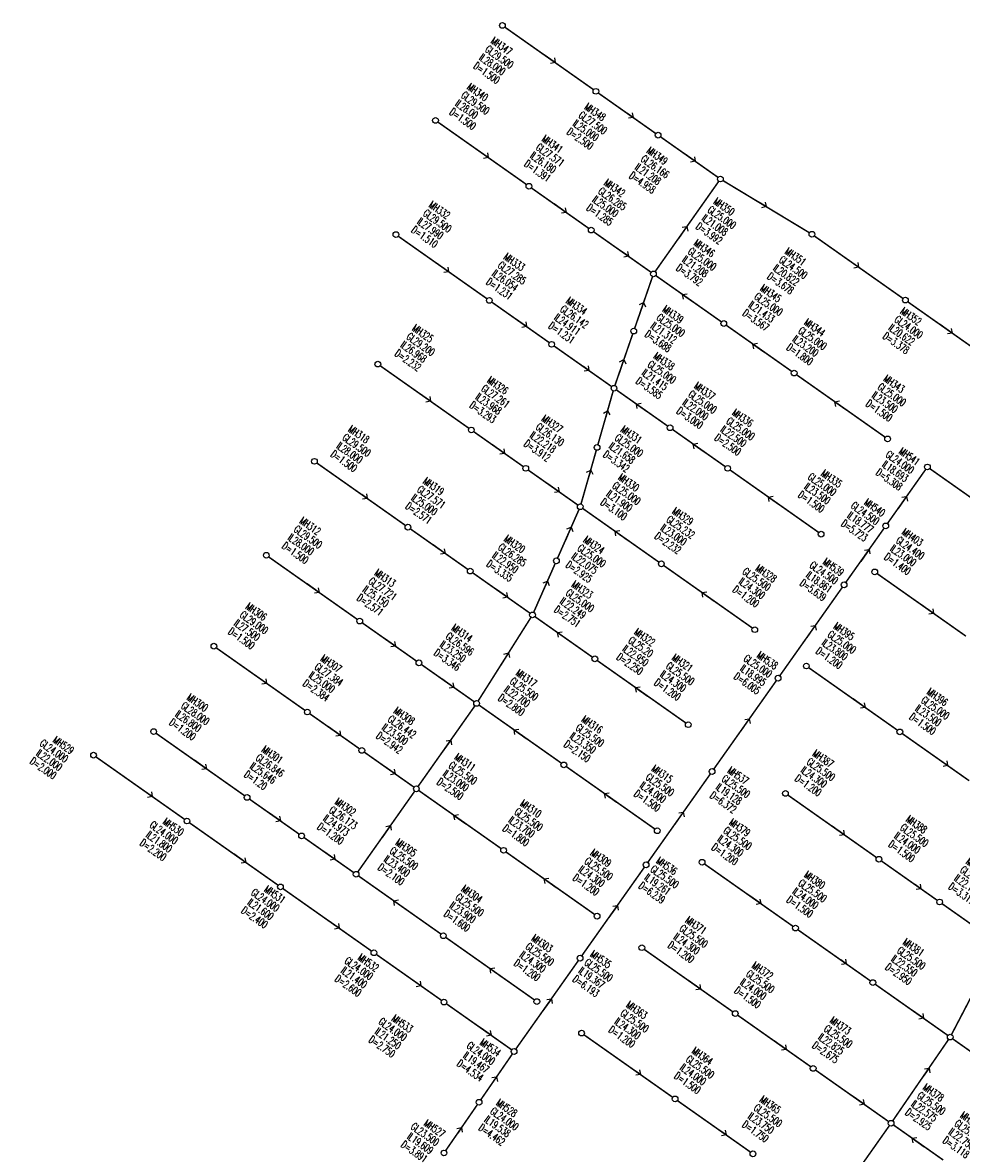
# Model space of a CAD drawing. Header units: millimetres. Extents: x -4184570 to 12269392, y -1733883 to 2875869.
# Tile 2 of 100: x -4021960 to -3529330, y 619727 to 1213317. Entities that reach past the tile are written whole.
import ezdxf

# ---------------------------------------------------------------- set-up
doc = ezdxf.new("R2010")
doc.units = ezdxf.units.MM
doc.header["$MEASUREMENT"] = 0
doc.linetypes.add('HIDDEN', pattern=[0.375, 0.25, -0.125])
for name, color, linetype in [('JRK-PL031212', 253, 'Continuous'), ("RUMAH SESBUAH 3 TGKT 70'X170", 23, 'Continuous'), ('SEW-IC2', 26, 'HIDDEN'), ('SEW-LINE 600RCP', 9, 'Continuous'), ('SEW-LINE-450VCP', 244, 'Continuous'), ('SEW-LINE225VCP', 180, 'Continuous'), ('SEW-LINE225VCP2', 180, 'Continuous'), ('SEW-LINE300VCP', 33, 'Continuous'), ('SEW-LINE375VCP', 9, 'Continuous'), ('SEW-MH', 1, 'Continuous'), ('SEW-MH-TXT', 4, 'Continuous')]:
    doc.layers.add(name, color=color, linetype=linetype)
doc.layers.get("RUMAH SESBUAH 3 TGKT 70'X170").off()
doc.styles.add('MH2', font='romand.shx', dxfattribs={"width": 0.75, "height": 1800})
doc.styles.add('SEW-T', font='romand.shx', dxfattribs={"width": 0.65, "height": 3000})
doc.dimstyles.new('SEW-FLOW', dxfattribs={"dimscale": 1000, "dimtxt": 2, "dimasz": 3.5, "dimexe": 2, "dimexo": 2, "dimgap": 1, "dimtad": 1, "dimdec": 1, "dimdsep": 46, "dimlunit": 6, "dimtxsty": 'MH2', "dimblk1": 'OPEN90', "dimblk2": 'OPEN90', "dimsah": 1, "dimcen": 0, "dimclrd": 256, "dimclre": 256, "dimadec": 0, "dimazin": 0, "dimtfac": 1, "dimtdec": 1, "dimtix": 1, "dimtofl": 0, "dimtmove": 2, "dimatfit": 3, "dimldrblk": 'OPEN90', "dimfxl": 1, "dimtolj": 1, "dimtzin": 0, "dimarcsym": 0})

# ---------------------------------------------------------------- blocks, each defined once
blk = doc.blocks.new('_Open90')
at = {"layer": 'JRK-PL031212', "color": 0, "lineweight": -2}
for p, q in [((0, 0), (-1, 0)), ((-0.5, 0.5), (0, 0)), ((0, 0), (-0.5, -0.5))]:
    blk.add_line(p, q, dxfattribs=at)
blk = doc.blocks.new('A$C71E26455')
at = {"layer": 'SEW-LINE 600RCP', "ltscale": 8}
for points in [[(-404101.8038018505, 679829.7088674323, 800, 800, 0), (-404258.4883235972, 644951.3546408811, 800, 800, 0)], [(-402595.0725260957, 681325.069657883, 800, 800, 0), (-345595.3433661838, 681149.3548415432, 800, 800, 0)], [(-404271.9651298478, 641951.3849117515, 800, 800, 0), (-404428.6496515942, 607073.0306852, 800, 800, 0)], [(-404442.126457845, 604073.0609560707, 800, 800, 0), (-404698.1857766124, 547073.6361026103, 800, 800, 0)], [(-404711.6625828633, 544073.6663734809, 800, 800, 0), (-404967.7219016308, 487074.2415200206, 800, 800, 0)], [(-404981.198707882, 484074.271790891, 800, 800, 0), (-405237.2580266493, 427074.8469374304, 800, 800, 0)], [(-405250.7348329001, 424074.877208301, 800, 800, 0), (-405506.7941516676, 367075.4523548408, 800, 800, 0)], [(-405520.2709579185, 364075.4826257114, 800, 800, 0), (-405776.330276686, 307076.0577722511, 800, 800, 0)], [(-617282.0637204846, 306228.0673748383, 800, 800, 0), (-674281.7928803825, 306403.782195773, 800, 800, 0)], [(-557282.3488153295, 306043.1044054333, 800, 800, 0), (-614282.0779752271, 306218.8192263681, 800, 800, 0)], [(-497282.6339101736, 305858.1414360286, 800, 800, 0), (-554282.3630700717, 306033.856256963, 800, 800, 0)], [(-452282.8477313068, 305719.4192089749, 800, 800, 0), (-494282.6481649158, 305848.8932875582, 800, 800, 0)], [(-407283.0615524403, 305580.6969819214, 800, 800, 0), (-449282.861986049, 305710.1710605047, 800, 800, 0)]]:
    blk.add_lwpolyline(points, format="xyseb", dxfattribs=at)
at = {"layer": 'SEW-LINE-450VCP', "ltscale": 8, "const_width": 800}
for points in [[(-405773.3812618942, 304076.1041900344), (-405570.4142299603, 274705.198947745)], [(-405564.3168066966, 271705.2345261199), (-405361.3497747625, 242334.3292838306)]]:
    blk.add_lwpolyline(points, dxfattribs=at)
at = {"layer": 'SEW-LINE225VCP', "ltscale": 8}
for points, const_width in [([(-718212.8795959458, 743261.334270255), (-661213.1504360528, 743085.6194475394)], 799.9999999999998), ([(-658213.1646907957, 743076.3712989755), (-621251.3242959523, 742962.427893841)], 799.9999999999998), ([(-618251.3385506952, 742953.1797452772), (-581289.4981558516, 742839.2363401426)], 799.9999999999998), ([(-718400.8112524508, 682298.6137465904), (-661401.0820925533, 682122.8989256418)], 799.9999999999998), ([(-658401.0963472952, 682113.6507771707), (-621439.2559533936, 681999.7073731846)], 799.9999999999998), ([(-618439.2702081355, 681990.4592247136), (-581477.4298142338, 681876.515820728)], 799.9999999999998), ([(-536313.680834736, 681737.2881377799), (-578477.4440689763, 681867.2676721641)], 799.9999999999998), ([(-491149.9318552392, 681598.0604547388), (-533313.6950894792, 681728.0399891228)], 799.9999999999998), ([(-431150.2169500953, 681413.0974815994), (-488149.9461099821, 681588.812306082)], 799.9999999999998), ([(-701047.8043696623, 621281.8569037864), (-644048.0752097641, 621106.1420828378)], 799.9999999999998), ([(-641048.0894645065, 621096.8939343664), (-604048.2652729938, 620982.8334365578)], 799.9999999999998), ([(-601048.2795277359, 620973.5852880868), (-564048.4553362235, 620859.5247902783)], 799.9999999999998), ([(-552450.5183069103, 591715.3916571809), (-562057.3105715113, 619437.5899459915)], 799.9999999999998), ([(-528048.626393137, 620748.5470064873), (-561048.469590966, 620850.2766417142)], 799.9999999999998), ([(-491048.8022016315, 620634.4865063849), (-525048.6406478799, 620739.2988578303)], 799.9999999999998), ([(-431049.0872964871, 620449.5235332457), (-488048.816456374, 620625.2383577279)], 799.9999999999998), ([(-393613.4030187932, 620334.1193965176), (-336613.6738588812, 620158.4045801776)], 799.9999999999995), ([(-541861.4222581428, 561158.5718282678), (-551468.214522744, 588880.7701170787)], 799.9999999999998), ([(-669803.478889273, 560137.1860664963), (-612803.7497293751, 559961.4712455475)], 799.9999999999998), ([(-609803.7639841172, 559952.2230970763), (-577837.0064840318, 559853.678189)], 799.9999999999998), ([(-574837.020738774, 559844.4300405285), (-542870.2632386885, 559745.8851324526)], 799.9999999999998), ([(-541078.6502438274, 558269.8815339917), (-535626.2107319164, 530759.4073132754)], 799.9999999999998), ([(-490804.3982942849, 559585.3800835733), (-539870.277493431, 559736.6369838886)], 799.9999999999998), ([(-430804.683389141, 559400.4171104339), (-487804.4125490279, 559576.1319349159)], 799.9999999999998), ([(-394697.0056492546, 559289.1068603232), (-337697.2764893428, 559113.3920439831)], 799.9999999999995), ([(-334697.2907440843, 559104.1438957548), (-291697.4950620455, 558971.587104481)], 799.9999999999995), ([(-535042.9704874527, 527816.6482648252), (-529590.5309755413, 500306.1740441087)], 799.9999999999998), ([(-667798.2527593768, 499261.7507076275), (-610798.523599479, 499086.035886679)], 799.9999999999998), ([(-607798.5378542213, 499076.7877382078), (-570798.7136627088, 498962.727240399)], 799.9999999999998), ([(-567798.7279174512, 498953.4790919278), (-530798.9037259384, 498839.4185941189)], 799.9999999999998), ([(-490799.0937891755, 498716.1099454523), (-527798.9179806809, 498830.1704455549)], 799.9999999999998), ([(-430799.3788840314, 498531.1469723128), (-487799.1080439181, 498706.8617967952)], 799.9999999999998), ([(-365346.5630908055, 498238.3376892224), (-308346.8339308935, 498062.6228728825)], 799.9999999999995), ([(-526772.9952231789, 445460.856697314), (-529228.0028812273, 497336.4714374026)], 799.9999999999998), ([(-305346.8481856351, 498053.3747246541), (-269347.0192425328, 497942.396945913)], 799.9999999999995), ([(-266347.0334972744, 497933.1487976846), (-231294.0589022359, 497825.0899159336)], 799.9999999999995), ([(-229600.1368500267, 496333.0548450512), (-222843.7717031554, 444512.6333932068)], 800), ([(-660201.4529150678, 444374.0762217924), (-603201.7237551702, 444198.3614008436)], 799.9999999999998), ([(-600201.7380099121, 444189.1132523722), (-565201.9043152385, 444081.2181868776)], 799.9999999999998), ([(-562201.9185699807, 444071.9700384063), (-528202.0801237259, 443967.1576890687)], 799.9999999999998), ([(-526866.5932845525, 390598.7973681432), (-526706.7113253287, 442462.5407422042)], 799.9999999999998), ([(-472202.3462122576, 443794.5255808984), (-525202.0943784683, 443957.9095405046)], 799.9999999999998), ([(-412202.6313071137, 443609.5626077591), (-469202.3604670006, 443785.2774322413)], 799.9999999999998), ([(-380456.5290319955, 443511.6979203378), (-323456.7998720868, 443335.9831029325)], 800), ([(-320456.8141268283, 443326.734954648), (-273803.3176341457, 443182.9147867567)], 800), ([(-270803.3318888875, 443173.6666384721), (-224149.8353962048, 443029.8464705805)], 800), ([(-222635.5329035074, 441525.2906530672), (-222140.7218786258, 389659.2900412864)], 800), ([(-221149.8496509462, 443020.598322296), (-192149.9874467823, 442931.1995555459)], 800), ([(-655370.606780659, 389494.9335216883), (-598370.8776207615, 389319.2187007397)], 799.9999999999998), ([(-595370.8918755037, 389309.9705522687), (-563371.0439260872, 389211.3236352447)], 799.9999999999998), ([(-560371.0581808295, 389202.0754867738), (-528371.2102314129, 389103.42856975)], 799.9999999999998), ([(-527035.72339224, 335735.0682488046), (-526875.8414330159, 387598.8116228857)], 799.9999999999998), ([(-472371.4763199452, 388930.7964615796), (-525371.2244861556, 389094.1804211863)], 799.9999999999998), ([(-412371.7614148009, 388745.8334884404), (-469371.490574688, 388921.5483129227)], 799.9999999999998), ([(-380625.6591364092, 388647.9688010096), (-323625.9299765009, 388472.2539836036)], 800), ([(-320625.9442312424, 388463.0058353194), (-273626.1675538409, 388318.1181788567)], 800), ([(-270626.1818085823, 388308.8700305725), (-223626.405131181, 388163.98237411)], 800), ([(-222131.0363327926, 386659.3654252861), (-222290.9182921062, 334795.6220532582)], 800), ([(-220626.4193859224, 388154.7342258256), (-188626.5714381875, 388056.0873107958)], 800), ([(-655539.7368883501, 334631.20440235), (-598540.0077284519, 334455.4895814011)], 799.9999999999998), ([(-595540.0219831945, 334446.2414329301), (-563540.1740337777, 334347.5945159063)], 799.9999999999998), ([(-560540.1882885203, 334338.3463674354), (-528540.340339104, 334239.6994504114)], 799.9999999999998), ([(-472540.6064276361, 334067.0673422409), (-525540.3545938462, 334230.4513018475)], 799.9999999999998), ([(-412540.8915224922, 333882.1043691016), (-469540.6206823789, 334057.8191935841)], 799.9999999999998), ([(-380794.7892408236, 333784.2396816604), (-323795.060080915, 333608.5248642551)], 800), ([(-320795.0743356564, 333599.2767159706), (-273795.2976599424, 333454.3890595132)], 800)]:
    blk.add_lwpolyline(points, dxfattribs=dict(at, const_width=const_width))
at = {"layer": 'SEW-LINE300VCP', "ltscale": 8, "const_width": 799.9999999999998}
for points in [[(-525299.8556475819, 746530.0912088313), (-578292.9430759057, 742936.1088649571)], [(-465303.1100461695, 746444.2003625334), (-522302.8392060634, 746619.9151847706)], [(-405303.3951410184, 746259.2373917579), (-462303.1243009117, 746434.9522139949)], [(-579794.1293575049, 741334.6193932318), (-579972.8128673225, 683371.8846191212)], [(-571674.9341101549, 652805.7099446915), (-579565.4525340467, 680429.5780330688)], [(-562960.4468711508, 622297.2144294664), (-570850.9652950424, 649921.0825178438)]]:
    blk.add_lwpolyline(points, dxfattribs=at)
at = {"layer": 'SEW-MH', "ltscale": 0.5}
for centre in [(-523802.832078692, 746624.5392590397), (-463803.1171735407, 746439.5762882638), (-719712.8724685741, 743265.9583445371), (-659713.1575634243, 743080.9953732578), (-619751.3314233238, 742957.8038195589), (-579789.505283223, 742834.6122658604), (-719900.8041250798, 682303.2378208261), (-659901.0892199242, 682118.2748514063), (-619939.2630807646, 681995.0832989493), (-579977.4369416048, 681871.8917464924), (-534813.6879621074, 681732.6640634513), (-489649.9389826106, 681593.4363804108), (-429650.2240774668, 681408.4734072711), (-404095.0653987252, 681329.6937319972), (-571262.9497025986, 651363.3962312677), (-404265.2267267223, 643451.3697763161), (-702547.7972422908, 621286.480978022), (-642548.0823371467, 621101.5180048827), (-602548.2724003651, 620978.2093623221), (-562548.4624635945, 620854.9007160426), (-526548.6335205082, 620743.9229321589), (-489548.8093290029, 620629.8624320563), (-429549.0944238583, 620444.8994589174), (-395113.3958914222, 620338.7434706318), (-404435.3880547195, 605573.0458206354), (-551959.3664148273, 590298.0808871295), (-671303.4717619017, 560141.8101407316), (-611303.7568567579, 559956.8471675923), (-576337.013611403, 559849.0541147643), (-541370.2703660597, 559741.261058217), (-489304.4054216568, 559580.7560092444), (-429304.6905165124, 559395.7930361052), (-396196.9985218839, 559293.7309344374), (-336197.2836167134, 559108.7679698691), (-404704.9241797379, 545573.6512380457), (-535334.5906096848, 529288.02778905), (-669298.2456320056, 499266.3747818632), (-609298.53072685, 499081.4118124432), (-569298.7207900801, 498958.1031661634), (-529298.9108533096, 498834.7945198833), (-489299.1009165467, 498711.4858711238), (-429299.386011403, 498526.5228979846), (-366846.555963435, 498242.9617633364), (-306846.8410582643, 498057.9987987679), (-267847.0263699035, 497937.7728717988), (-404974.4603047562, 485574.256655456), (-661701.445787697, 444378.7002960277), (-601701.7308825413, 444193.7373266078), (-563701.9114426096, 444076.5941126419), (-526702.087251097, 443962.533614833), (-470702.3533396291, 443789.9015065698), (-410702.6384344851, 443604.9385334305), (-381956.5219046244, 443516.3219944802), (-321956.8069994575, 443331.3590287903), (-272303.3247615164, 443178.2907126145), (-222649.8425235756, 443025.2223964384), (-405243.9964297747, 425574.8620728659), (-656870.5996532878, 389499.5575959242), (-596870.8847481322, 389314.5946265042), (-561871.0510534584, 389206.6995610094), (-526871.217358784, 389098.8044955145), (-470871.4834473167, 388926.1723872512), (-410871.7685421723, 388741.2094141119), (-382125.6520090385, 388652.592875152), (-322125.9371038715, 388467.6299094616), (-272126.1746812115, 388313.4941047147), (-222126.4122585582, 388159.3582979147), (-405513.5325547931, 365575.4674902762), (-657039.7297609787, 334635.8284765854), (-597040.0148558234, 334450.8655071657), (-562040.1811611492, 334342.9704416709), (-527040.3474664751, 334235.0753761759), (-471040.6135550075, 334062.4432679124), (-411040.8986498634, 333877.4802947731), (-382294.7821134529, 333788.8637558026), (-322295.0672082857, 333603.9007901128), (-272295.304787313, 333449.7649853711), (-675781.7857530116, 306408.406270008), (-615782.0708478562, 306223.443300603), (-555782.3559427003, 306038.4803311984), (-495782.6410375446, 305853.5173617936), (-450782.8548586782, 305714.7951347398), (-405783.0686798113, 305576.0729076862), (-405574.0042246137, 273205.2032437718), (-405364.9397694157, 240834.3335798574)]:
    blk.add_circle(centre, 1500, dxfattribs=at)
at = {"layer": 'SEW-MH-TXT', "char_height": 3999.999999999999, "width": 20784.88392955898, "line_spacing_factor": 0.8, "style": 'SEW-T'}
for s, insert, attachment_point, rotation in [('MH352\\PGL24.000\\PIL20.622\\PD=3.378', (-462451.0998529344, 733214.2714441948), 4, 359.8233730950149), ('MH347\\PGL29.500\\PIL28.000\\PD=1.500', (-719776.2836955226, 726176.3601100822), 4, 359.8233730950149), ('MH348\\PGL27.500\\PIL25.000\\PD=2.500', (-659776.5687903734, 725991.3971388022), 4, 359.8233730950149), ('MH349\\PGL26.166\\PIL21.208\\PD=4.958', (-619814.7426502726, 725868.2055851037), 4, 359.8233730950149), ('MH350\\PGL25.000\\PIL21.008\\PD=3.992', (-575798.4960352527, 724134.4852782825), 4, 359.8233730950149), ('MH351\\PGL24.500\\PIL20.822\\PD=3.678', (-530069.9622163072, 724133.9254334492), 4, 359.8233730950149), ('MH340\\PGL29.500\\PIL28.00\\PD=1.500', (-716223.5757275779, 699176.6055079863), 4, 359.8233730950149), ('MH341\\PGL27.571\\PIL26.180\\PD=1.391', (-668428.4085032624, 699336.6675023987), 4, 359.8233730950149), ('MH342\\PGL26.285\\PIL25.000\\PD=1.285', (-628466.5823641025, 699213.4759499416), 4, 359.8233730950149), ('MH346\\PGL25.000\\PIL21.208\\PD=3.792', (-571767.4281612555, 700324.65080931), 4, 359.8233730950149), ('MH345\\PGL25.000\\PIL21.433\\PD=3.567', (-529616.7003415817, 700875.8112700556), 4, 359.8233730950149), ('MH344\\PGL25.000\\PIL23.200\\PD=1.800', (-500422.1568847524, 699404.2695962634), 4, 359.8233730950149), ('MH343\\PGL25.000\\PIL23.500\\PD=1.500', (-449395.6941263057, 699080.6993668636), 4, 359.8233730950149), ('MH541\\PGL24.000\\PIL18.693\\PD=5.308', (-409084.9401634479, 672443.2889583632), 6, 359.823373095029), ('MH339\\PGL25.000\\PIL21.312\\PD=3.688', (-565320.8987256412, 662409.6391222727), 4, 359.8233730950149), ('MH332\\PGL29.500\\PIL27.990\\PD=1.510', (-697084.4193472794, 636991.6641081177), 4, 359.8233730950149), ('MH333\\PGL27.285\\PIL26.054\\PD=1.231', (-649289.2521229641, 637151.7261025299), 4, 359.8233730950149), ('MH334\\PGL26.142\\PIL24.911\\PD=1.231', (-609289.4421861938, 637028.4174562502), 4, 359.8233730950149), ('MH338\\PGL25.000\\PIL21.415\\PD=3.585', (-555054.8414893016, 639577.3336524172), 4, 359.8233730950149), ('MH337\\PGL25.000\\PIL22.000\\PD=3.000', (-528567.8577307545, 638962.0863002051), 4, 359.8233730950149), ('MH336\\PGL25.000\\PIL22.500\\PD=2.500', (-504183.9735933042, 638886.9173495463), 4, 359.8233730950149), ('MH335\\PGL25.000\\PIL23.500\\PD=1.500', (-435821.970091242, 639449.6736480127), 6, 359.823373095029), ('MH540\\PGL24.500\\PIL18.777\\PD=5.723', (-408656.9353653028, 640012.8609716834), 6, 359.823373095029), ('MH403\\PGL24.400\\PIL23.000\\PD=1.400', (-395296.8456845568, 638679.6990305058), 4, 359.823373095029), ('MH539\\PGL24.500\\PIL18.861\\PD=5.639', (-408467.7620509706, 601978.4273349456), 6, 359.823373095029), ('MH331\\PGL25.000\\PIL21.658\\PD=3.342', (-547065.0664846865, 598163.5455972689), 4, 359.8233730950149), ('MH325\\PGL29.200\\PIL26.968\\PD=2.232', (-667076.649645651, 578937.6350357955), 4, 359.8233730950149), ('MH326\\PGL27.261\\PIL23.968\\PD=3.293', (-619281.482421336, 579097.697030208), 4, 359.8233730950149), ('MH327\\PGL26.130\\PIL22.218\\PD=3.912', (-584314.7391759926, 578989.9039736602), 4, 359.8233730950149), ('MH329\\PGL25.232\\PIL23.000\\PD=2.232', (-500289.053029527, 578539.0053593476), 4, 359.8233730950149), ('MH328\\PGL25.500\\PIL24.300\\PD=1.200', (-435422.3889111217, 579012.8853075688), 6, 359.823373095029), ('MH395\\PGL25.000\\PIL23.800\\PD=1.200', (-396380.4483150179, 577634.6864943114), 4, 359.823373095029), ('MH396\\PGL25.000\\PIL23.500\\PD=1.500', (-336380.7334098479, 577449.7235297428), 4, 359.823373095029), ('MH330\\PGL25.000\\PIL21.900\\PD=3.100', (-533752.8315618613, 576778.3666762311), 4, 359.8233730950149), ('MH538\\PGL25.000\\PIL18.995\\PD=6.005', (-408737.2981759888, 541979.0327523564), 6, 359.823373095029), ('MH324\\PGL25.000\\PIL22.075\\PD=2.925', (-529883.6703923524, 539465.2767527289), 4, 359.8233730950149), ('MH318\\PGL29.500\\PIL28.000\\PD=1.500', (-664256.9819117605, 516273.249556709), 4, 359.8233730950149), ('MH319\\PGL27.571\\PIL25.000\\PD=2.571', (-616461.8146874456, 516433.3115511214), 4, 359.8233730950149), ('MH320\\PGL26.285\\PIL22.950\\PD=3.335', (-564257.457069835, 515964.9779410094), 4, 359.8233730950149), ('MH323\\PGL25.000\\PIL22.249\\PD=2.751', (-521431.3154648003, 516701.7205614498), 4, 359.8233730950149), ('MH322\\PGL25.20\\PIL22.950\\PD=2.250', (-480278.972174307, 515073.004041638), 4, 359.8233730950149), ('MH321\\PGL25.500\\PIL24.300\\PD=1.200', (-456363.5892414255, 515408.0445820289), 4, 359.8233730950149), ('MH387\\PGL25.500\\PIL24.300\\PD=1.200', (-367030.0057565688, 516583.9173232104), 4, 359.823373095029), ('MH388\\PGL25.500\\PIL24.000\\PD=1.500', (-307030.2908513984, 516398.9543586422), 4, 359.823373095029), ('MH389\\PGL25.500\\PIL22.183\\PD=3.317', (-268503.90333707, 516280.1878801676), 4, 359.823373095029), ('MH537\\PGL25.500\\PIL19.128\\PD=6.372', (-398442.7214319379, 483683.1204424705), 4, 359.823373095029), ('MH312\\PGL29.500\\PIL28.000\\PD=1.500', (-657522.0468285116, 462174.6761000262), 4, 359.8233730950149), ('MH313\\PGL27.721\\PIL25.150\\PD=2.571', (-609726.8796041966, 462334.7380944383), 4, 359.8233730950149), ('MH314\\PGL26.596\\PIL23.250\\PD=3.346', (-560022.5101076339, 461874.1112747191), 4, 359.8233730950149), ('MH317\\PGL25.500\\PIL22.700\\PD=2.800', (-518843.7172692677, 461840.6829294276), 4, 359.8233730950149), ('MH316\\PGL25.500\\PIL23.350\\PD=2.150', (-476593.9428387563, 461701.4315350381), 4, 359.8233730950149), ('MH315\\PGL25.500\\PIL24.000\\PD=1.500', (-431603.6317994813, 461571.745227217), 4, 359.8233730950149), ('MH379\\PGL25.500\\PIL24.300\\PD=1.200', (-382139.9716977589, 461857.2775543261), 4, 359.823373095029), ('MH380\\PGL25.500\\PIL24.000\\PD=1.500', (-334130.0053648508, 461881.2409113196), 4, 359.823373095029), ('MH381\\PGL25.500\\PIL22.550\\PD=2.950', (-271364.6188162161, 462637.1251911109), 4, 359.823373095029), ('MH536\\PGL25.500\\PIL19.261\\PD=6.239', (-401909.7447211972, 423383.7882048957), 4, 359.823373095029), ('MH306\\PGL29.000\\PIL27.500\\PD=1.500', (-654932.7083682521, 409159.6229368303), 4, 359.8233730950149), ('MH307\\PGL27.384\\PIL25.000\\PD=2.384', (-607137.5411439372, 409319.684931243), 4, 359.8233730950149), ('MH308\\PGL26.442\\PIL23.500\\PD=2.942', (-559933.1597684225, 408866.7649019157), 4, 359.8233730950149), ('MH311\\PGL25.500\\PIL23.000\\PD=2.500', (-519877.1060984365, 407254.5362157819), 4, 359.8233730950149), ('MH310\\PGL25.500\\PIL23.700\\PD=1.800', (-477627.3316679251, 407115.2848213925), 4, 359.8233730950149), ('MH309\\PGL25.500\\PIL24.300\\PD=1.200', (-432637.0206286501, 406985.5985135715), 4, 359.8233730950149), ('MH371\\PGL25.500\\PIL24.300\\PD=1.200', (-371504.2203730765, 406601.5165562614), 4, 359.823373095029), ('MH372\\PGL25.500\\PIL24.000\\PD=1.500', (-329230.7547271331, 407142.752873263), 4, 359.823373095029), ('MH373\\PGL25.500\\PIL22.825\\PD=2.675', (-279230.9923061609, 406988.6170685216), 4, 359.823373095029), ('MH378\\PGL25.500\\PIL22.575\\PD=2.925', (-219047.7010993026, 406202.9933608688), 4, 359.823373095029), ('MH377\\PGL25.684\\PIL22.750\\PD=3.118', (-194541.2961995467, 405442.0204163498), 4, 359.823373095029), ('MH535\\PGL25.500\\PIL19.367\\PD=6.193', (-402179.2808462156, 363384.3936223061), 4, 359.823373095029), ('MH300\\PGL28.000\\PIL26.800\\PD=1.200', (-652821.662373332, 352321.50927995), 4, 359.8233730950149), ('MH301\\PGL26.846\\PIL25.646\\PD=1.20', (-605026.4951490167, 352481.5712743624), 4, 359.8233730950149), ('MH302\\PGL26.173\\PIL24.973\\PD=1.200', (-557822.113773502, 352028.6512450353), 4, 359.8233730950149), ('MH305\\PGL25.500\\PIL23.400\\PD=2.100', (-519483.2717351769, 352778.5857116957), 4, 359.8233730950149), ('MH304\\PGL25.500\\PIL23.900\\PD=1.600', (-477233.4973046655, 352639.3343173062), 4, 359.8233730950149), ('MH303\\PGL25.500\\PIL24.300\\PD=1.200', (-432243.1862653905, 352509.6480094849), 4, 359.8233730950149), ('MH363\\PGL25.500\\PIL24.300\\PD=1.200', (-371417.4169849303, 352373.8328575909), 4, 359.823373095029), ('MH364\\PGL25.500\\PIL24.000\\PD=1.500', (-329380.9511406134, 352279.0848852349), 4, 359.823373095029), ('MH365\\PGL25.500\\PIL23.750\\PD=1.750', (-285551.5533219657, 351857.0637777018), 4, 359.823373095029), ('MH529\\PGL24.000\\PIL22.000\\PD=2.000', (-685796.815033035, 293664.900281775), 6, 359.823373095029), ('MH531\\PGL24.000\\PIL21.600\\PD=2.400', (-550007.5577444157, 293089.9247769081), 6, 359.823373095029), ('MH534\\PGL24.000\\PIL19.467\\PD=4.534', (-411246.7252634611, 292130.026551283), 6, 359.823373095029), ('MH530\\PGL24.000\\PIL21.800\\PD=2.200', (-613971.580615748, 291607.5929465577), 6, 359.823373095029), ('MH532\\PGL24.000\\PIL21.400\\PD=2.600', (-489254.6961162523, 291904.9432120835), 6, 359.823373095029), ('MH533\\PGL24.000\\PIL21.250\\PD=2.750', (-456341.1174792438, 275927.3010663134), 6, 359.823373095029), ('MH528\\PGL24.000\\PIL19.538\\PD=4.462', (-397863.7861748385, 271083.8725126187), 4, 359.823373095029), ('MH527\\PGL23.500\\PIL19.609\\PD=3.891', (-410863.0984184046, 240505.2904576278), 6, 359.823373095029)]:
    blk.add_mtext(s, dxfattribs=dict(at, insert=insert, attachment_point=attachment_point, rotation=rotation))
at = {"layer": 'SEW-LINE 600RCP', "ltscale": 8}
for points, override in [([(-404180.1460627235, 662390.5317541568), (-404214.8015258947, 654675.1732092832)], {"dimtad": 0}), ([(-404552.8283856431, 579431.0278017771), (-404587.4838488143, 571715.6692569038)], {"dimtad": 0}), ([(-404822.3645106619, 519431.6332191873), (-404857.0199738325, 511716.2746743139)], {"dimtad": 0}), ([(-405091.90063568, 459432.2386365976), (-405126.5560988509, 451716.8800917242)], {"dimtad": 0}), ([(-405361.4367606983, 399432.8440540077), (-405396.0922238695, 391717.4855091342)], {"dimtad": 0}), ([(-405630.9728857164, 339433.4494714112), (-405665.6283488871, 331718.0909265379)], {"dimtad": 0}), ([(-638066.5285712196, 306292.1446355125), (-645781.9283004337, 306315.924785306)], {"dimgap": 1, "dimtad": 0}), ([(-578066.8136660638, 306107.1816661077), (-585782.213395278, 306130.9618159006)], {"dimgap": 1, "dimtad": 0}), ([(-518067.0987609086, 305922.2186967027), (-525782.4984901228, 305945.9988464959)], {"dimgap": 1, "dimtad": 0}), ([(-465567.3482188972, 305760.3760984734), (-473282.7479481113, 305784.1562482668)], {"dimgap": 1, "dimtad": 0}), ([(-420567.5620400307, 305621.65387142), (-428282.9617692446, 305645.434021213)], {"dimgap": 1, "dimtad": 0, "dimclrd": 256})]:
    blk.add_leader(points, dimstyle='SEW-FLOW', override=override, dxfattribs=at)
at = {"layer": 'SEW-LINE-450VCP', "ltscale": 8}
for points in [[(-405671.8977459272, 289390.6515688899), (-405695.6778957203, 281675.251839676)], [(-405462.8332907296, 257019.7819049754), (-405486.6134405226, 249304.3821757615)]]:
    blk.add_leader(points, dimstyle='SEW-FLOW', override={"dimtad": 0}, dxfattribs=at)
at = {"layer": 'SEW-LINE225VCP', "ltscale": 8}
for points in [[(-685855.315164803, 743161.5824336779), (-693570.714867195, 743185.371284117)], [(-635874.544642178, 743007.505171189), (-643589.9443445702, 743031.294021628)], [(-595912.7185020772, 742884.3136174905), (-603628.1182044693, 742908.1024679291)], [(-686043.2468213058, 682198.8619108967), (-693758.6465236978, 682222.6507613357)], [(-636062.476299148, 682044.784649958), (-643777.8760015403, 682068.5735003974)], [(-596100.6501599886, 681921.5930975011), (-603816.0498623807, 681945.3819479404)], [(-561253.2623164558, 681814.1679801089), (-553537.8625872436, 681790.3878298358)], [(-516089.5133369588, 681674.9402970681), (-508374.1136077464, 681651.160146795)], [(-463507.7813946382, 681512.8449689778), (-455792.3816654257, 681489.0648187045)], [(-668690.2399385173, 621182.1050680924), (-676405.639640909, 621205.8939185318)], [(-618690.4775175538, 621027.9692602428), (-626405.8772199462, 621051.7581106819)], [(-578690.6675807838, 620904.6606139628), (-586406.0672831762, 620928.449464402)], [(-548156.2490445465, 620810.5312201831), (-540440.8493153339, 620786.7510699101)], [(-511656.4224772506, 620698.0120781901), (-503941.022748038, 620674.2319279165)], [(-463406.6517410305, 620549.2710206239), (-455691.252011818, 620525.4908703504)], [(-357398.1387096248, 620222.4818380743), (-365113.5384388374, 620246.2619883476)], [(-558517.0668860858, 609221.5471132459), (-555990.7619923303, 601931.4344899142)], [(-547927.9708373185, 578664.7272843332), (-545401.6659435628, 571374.6146610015)], [(-637445.9144581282, 560037.434230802), (-645161.3141605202, 560061.2230812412)], [(-589962.6853828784, 559891.0562178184), (-597678.0850852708, 559914.845068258)], [(-554995.942137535, 559783.2631612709), (-562711.3418399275, 559807.0520117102)], [(-518945.0389463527, 559672.1279298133), (-511229.6392171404, 559648.3477795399)], [(-463162.2478336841, 559500.1645978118), (-455446.8481044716, 559476.3844475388)], [(-358481.7413400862, 559177.46930188), (-366197.1410692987, 559201.2494521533)], [(-305481.9931738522, 559014.0853498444), (-313197.3929030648, 559037.8655001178)], [(-539102.4247880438, 548298.7557022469), (-537602.4361876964, 540730.5331450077)], [(-533066.7450316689, 517845.5224330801), (-531566.7564313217, 510277.2998758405)], [(-635440.6883282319, 499161.9988719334), (-643156.0880306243, 499185.7877223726)], [(-585440.9259072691, 499007.8630640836), (-593156.3256096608, 499031.6519145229)], [(-545441.115970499, 498884.5544178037), (-553156.5156728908, 498908.3432682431)], [(-513156.7057495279, 498785.0302706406), (-505441.3060203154, 498761.2501203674)], [(-463156.9433285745, 498630.8944596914), (-455441.5435993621, 498607.1143094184)], [(-329131.298781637, 498126.7001307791), (-336846.6985108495, 498150.4802810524)], [(-279868.2475718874, 497974.8354092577), (-287583.6473011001, 497998.615559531)], [(-528182.8632074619, 475252.0694358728), (-527818.1348969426, 467545.2586988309)], [(-627843.8884839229, 444274.3243860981), (-635559.2881863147, 444298.1132365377)], [(-578844.1213113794, 444123.2712944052), (-586559.5210137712, 444147.0601448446)], [(-541344.2994956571, 444007.6694385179), (-549059.699198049, 444031.4582889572)], [(-502559.920159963, 443888.1076358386), (-494844.5204307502, 443864.3274855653)], [(-444560.1957516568, 443709.3100951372), (-436844.7960224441, 443685.5299448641)], [(-344241.2647228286, 443400.0603613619), (-351956.6644520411, 443423.8405116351)], [(-289414.6661512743, 443231.0447204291), (-297130.065880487, 443254.8248707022)], [(-239761.183913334, 443077.9764042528), (-247476.5836425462, 443101.7565545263)], [(-222364.3472412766, 423307.6900763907), (-222388.1273910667, 415592.2903471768)], [(-526774.7622300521, 420388.3689197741), (-526798.5423798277, 412672.9691905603)], [(-623013.042349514, 389395.1816859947), (-630728.442051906, 389418.9705364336)], [(-575513.2680495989, 389248.7526685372), (-583228.6677519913, 389272.5415189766)], [(-540513.4343549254, 389140.8576030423), (-548228.8340573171, 389164.6464534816)], [(-502729.05026765, 389024.37851652), (-495013.6505384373, 389000.5983662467)], [(-444729.3258593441, 388845.5809758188), (-437013.9261301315, 388821.8008255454)], [(-344410.3948272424, 388536.3312420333), (-352125.794556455, 388560.1113923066)], [(-289410.656163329, 388366.781856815), (-297126.0558925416, 388390.5620070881)], [(-239410.893740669, 388212.6460520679), (-247126.2934698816, 388236.4262023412)], [(-208484.1952783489, 388117.3008434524), (-200768.7955491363, 388093.5206931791)], [(-526943.8923377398, 365524.6398004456), (-526967.672487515, 357809.2400712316)], [(-623182.172457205, 334531.4525666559), (-630897.5721595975, 334555.2414170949)], [(-575682.3981572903, 334385.0235491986), (-583397.7978596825, 334408.8123996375)], [(-540682.5644626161, 334277.1284837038), (-548397.9641650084, 334300.9173341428)], [(-502898.1803753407, 334160.6493971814), (-495182.7806461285, 334136.8692469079)], [(-441040.7561024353, 333969.9617813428), (-433325.3563732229, 333946.1816310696)], [(-344579.5249316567, 333672.6021226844), (-352294.9246608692, 333696.3822729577)], [(-289579.7862685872, 333503.0527374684), (-297295.1859977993, 333526.832887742)]]:
    blk.add_leader(points, dimstyle='SEW-FLOW', override={"dimgap": 1, "dimtad": 0}, dxfattribs=at)
at = {"layer": 'SEW-LINE300VCP', "ltscale": 8}
for points in [[(-551796.3993617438, 744733.1000368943), (-559494.1527298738, 744211.0353277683)], [(-493802.9746261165, 746532.0577736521), (-501518.37435533, 746555.8379236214)], [(-433803.2597209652, 746347.0948028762), (-441518.6594501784, 746370.8749528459)], [(-579883.4711124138, 712353.2520061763), (-579907.2512624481, 704637.8522769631)], [(-575620.1933221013, 666617.6439888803), (-573501.0961491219, 659198.9253900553)], [(-566905.7060830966, 636109.148473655), (-564786.6089101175, 628690.42987483)]]:
    blk.add_leader(points, dimstyle='SEW-FLOW', override={"dimgap": 1, "dimtad": 0}, dxfattribs=at)
at = {"layer": 'SEW-LINE375VCP', "ltscale": 8}
blk.add_leader([(-404332.9796591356, 628369.8870709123), (-404367.6351223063, 620654.5285260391)], dimstyle='SEW-FLOW', override={"dimtad": 0}, dxfattribs=at)
blk = doc.blocks.new('A$C3E205506')
at = {"layer": 'SEW-IC2', "ltscale": 5, "rotation": 325.0016}
blk.add_blockref('A$C71E26455', (479873.6385305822, -44650.24814362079), dxfattribs=at)
blk = doc.blocks.new('A$C9429103f')
at = {"layer": 'SEW-LINE225VCP2', "ltscale": 5}
blk.add_blockref('A$C3E205506', (98253.63464917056, 519203.4004864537), dxfattribs=at)

msp = doc.modelspace()

# ---------------------------------------------------------------- block references
at = {"layer": "RUMAH SESBUAH 3 TGKT 70'X170", "color": 6, "ltscale": 5}
msp.add_blockref('A$C9429103f', (-4185038.249873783, -284389.7413089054), dxfattribs=at)

doc.saveas('drawing.dxf')
